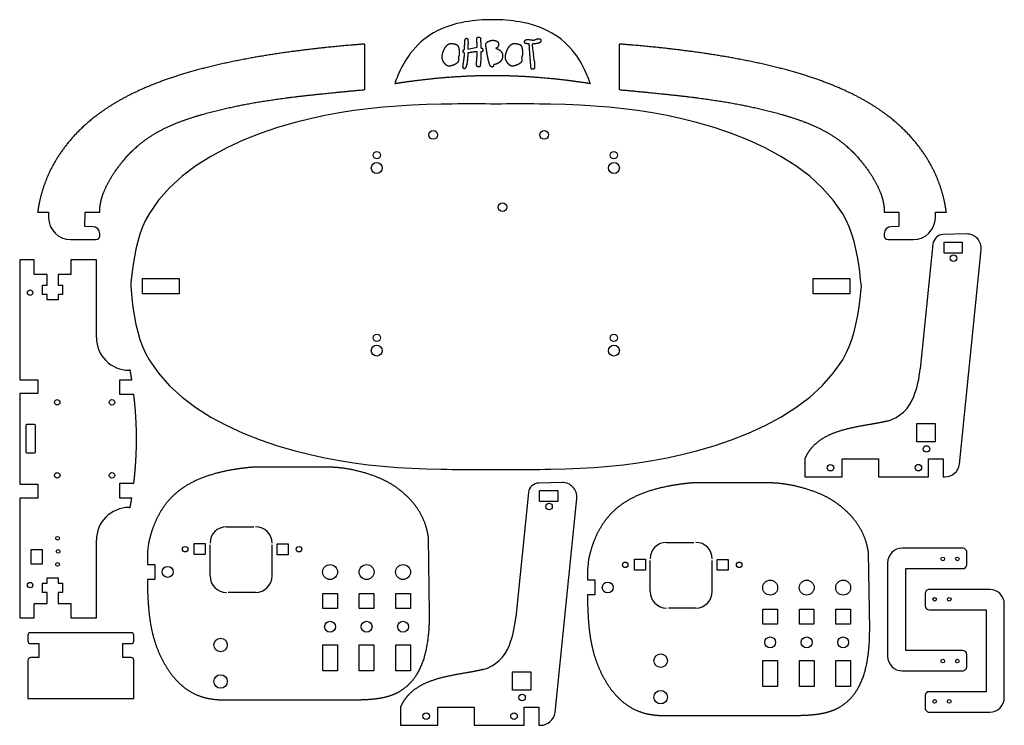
# Model space of a CAD drawing. Header units: millimetres. Extents: x -133 to 137, y -28 to 165.
import ezdxf

# ---------------------------------------------------------------- set-up
doc = ezdxf.new("R2010")
doc.units = ezdxf.units.MM
doc.layers.get('0').update_dxf_attribs({"linetype": 'CONTINUOUS'})

msp = doc.modelspace()

# ---------------------------------------------------------------- linework, layer by layer
for p, q in [((-3.67, 165.38), (-3.67, 165.38)), ((-38.64, 146.21), (-38.64, 158.71)), ((-10.44, 157.31), (-7.89, 157.84)), ((-7.89, 157.84), (-7.89, 158.09)), ((-6.69, 156.56), (-6.78, 156.56)), ((30.98, 158.71), (30.98, 146.21)), ((-3.59, 150.11), (-3.59, 150.11)), ((-128.3, 112.65), (-125.3, 112.65)), ((-125.3, 112.65), (-125.3, 111.12)), ((-115.33, 108.67), (-115.3, 112.67)), ((-115.3, 112.67), (-111.3, 112.64)), ((103.64, 112.64), (107.64, 112.67)), ((107.64, 112.67), (107.67, 108.67)), ((117.64, 111.12), (117.64, 112.65)), ((117.64, 112.65), (120.64, 112.65)), ((-113.12, 108.64), (-115.33, 108.67)), ((107.67, 108.67), (105.46, 108.64)), ((-111.3, 106.12), (-111.3, 106.8)), ((103.64, 106.8), (103.64, 106.12)), ((126.14, 106.65), (119.78, 106.5)), ((-119.3, 105.12), (-112.3, 105.12)), ((104.64, 105.12), (111.64, 105.12)), ((116.96, 103.89), (113.51, 69.74)), ((124.23, 43.58), (130.17, 102.29)), ((-129.22, 99.58), (-133.22, 99.58)), ((-133.22, 99.58), (-133.22, 70.11)), ((-129.22, 95.58), (-129.22, 99.58)), ((-112.22, 99.58), (-119.22, 99.58)), ((-119.22, 99.58), (-119.22, 95.58)), ((-112.22, 78.3), (-112.22, 99.58)), ((-125.72, 95.58), (-129.22, 95.58)), ((-125.72, 92.58), (-125.72, 95.58)), ((-119.22, 95.58), (-122.72, 95.58)), ((-122.72, 95.58), (-122.72, 92.58)), ((-126.97, 90.08), (-126.97, 92.58)), ((-126.97, 92.58), (-125.72, 92.58)), ((-122.72, 92.58), (-121.47, 92.58)), ((-121.47, 92.58), (-121.47, 90.08)), ((-125.72, 90.08), (-126.97, 90.08)), ((-125.72, 88.58), (-125.72, 90.08)), ((-121.47, 90.08), (-122.72, 90.08)), ((-122.72, 90.08), (-122.72, 88.58)), ((-122.72, 88.58), (-125.72, 88.58)), ((-133.22, 70.11), (-133.22, 66.7)), ((-102.94, 69.3), (-103.22, 69.3)), ((-133.22, 66.7), (-128.22, 66.7)), ((-128.22, 66.7), (-128.22, 62.9)), ((-105.82, 62.65), (-105.82, 66.7)), ((-105.82, 66.7), (-102.5, 66.7)), ((-128.22, 62.9), (-133.22, 62.9)), ((-133.22, 62.9), (-133.22, 38.1)), ((-101.94, 62.65), (-105.82, 62.65)), ((81.87, 45.1), (81.87, 40.1)), ((92.1, 40.1), (92.1, 45.07)), ((92.1, 45.07), (102.1, 45.07)), ((102.1, 45.07), (102.1, 40.1)), ((115.77, 40.11), (115.77, 45.07)), ((115.77, 45.07), (119.77, 45.07)), ((119.77, 45.07), (119.77, 40.11)), ((-48.65, 42.73), (-69.58, 42.71)), ((-133.22, 38.1), (-128.22, 38.1)), ((-128.22, 38.1), (-128.22, 34.3)), ((-105.82, 34.3), (-105.82, 38.35)), ((-105.82, 38.35), (-101.94, 38.35)), ((15.36, 38.56), (9, 38.41)), ((71.92, 38.44), (50.99, 38.43)), ((81.87, 40.1), (85.87, 40.1)), ((85.87, 40.1), (92.1, 40.1)), ((102.1, 40.1), (115.77, 40.11)), ((119.77, 40.11), (120.26, 40.11)), ((6.18, 35.8), (2.73, 1.65)), ((-128.22, 34.3), (-133.22, 34.3)), ((-133.22, 34.3), (-133.22, 1.43)), ((-102.5, 34.3), (-105.82, 34.3)), ((13.45, -24.51), (19.39, 34.2)), ((-103.22, 31.71), (-102.94, 31.71)), ((-76.58, 26.43), (-69.08, 26.43)), ((-112.22, 1.43), (-112.22, 22.71)), ((-97.95, 21.8), (-98.17, 19.62)), ((-20.93, 2.62), (-21.24, 23.52)), ((43.99, 22.15), (51.49, 22.15)), ((-98.17, 19.62), (-98.19, 19.02)), ((-98.19, 19.02), (-98.19, 16.11)), ((-81.08, 12.93), (-81.08, 21.43)), ((-64.08, 12.93), (-64.08, 21.43)), ((99.64, -1.66), (99.33, 19.24)), ((22.63, 17.51), (22.4, 15.33)), ((39.49, 8.65), (39.49, 17.15)), ((56.49, 8.65), (56.49, 17.15)), ((-98.19, 16.11), (-96.19, 16.11)), ((-96.19, 16.11), (-96.19, 12.01)), ((22.4, 15.33), (22.38, 14.73)), ((22.38, 14.73), (22.38, 11.83)), ((-126.97, 8.43), (-126.97, 10.93)), ((-126.97, 10.93), (-125.72, 10.93)), ((-125.72, 10.93), (-125.72, 12.43)), ((-125.72, 12.43), (-122.72, 12.43)), ((-122.72, 12.43), (-122.72, 10.93)), ((-122.72, 10.93), (-121.47, 10.93)), ((-121.47, 10.93), (-121.47, 8.43)), ((-96.19, 12.01), (-98.19, 12.01)), ((-98.19, 12.01), (-98.19, 9.02)), ((22.38, 11.83), (24.38, 11.83)), ((24.38, 11.83), (24.38, 7.73)), ((-125.72, 8.43), (-126.97, 8.43)), ((-125.72, 5.43), (-125.72, 8.43)), ((-121.47, 8.43), (-122.72, 8.43)), ((-122.72, 8.43), (-122.72, 5.43)), ((-98.19, 9.02), (-98.17, 8.42)), ((-98.17, 8.42), (-98.14, 7.83)), ((-68.58, 8.43), (-76.08, 8.43)), ((-129.22, 1.43), (-129.22, 5.43)), ((-129.22, 5.43), (-125.72, 5.43)), ((-122.72, 5.43), (-119.22, 5.43)), ((-119.22, 5.43), (-119.22, 1.43)), ((22.38, 7.73), (22.38, 4.73)), ((24.38, 7.73), (22.38, 7.73)), ((22.38, 4.73), (22.4, 4.14)), ((22.4, 4.14), (22.43, 3.54)), ((51.99, 4.15), (44.49, 4.15)), ((-133.22, 1.43), (-129.22, 1.43)), ((-119.22, 1.43), (-112.22, 1.43)), ((-78.57, -20.98), (-40.18, -20.98)), ((-28.91, -22.99), (-28.91, -27.99)), ((-18.68, -23.02), (-8.68, -23.02)), ((-18.68, -27.99), (-18.68, -23.02)), ((-8.68, -23.02), (-8.68, -27.99)), ((4.99, -27.98), (4.99, -23.02)), ((4.99, -23.02), (8.99, -23.02)), ((8.99, -23.02), (8.99, -27.98)), ((42, -25.27), (80.39, -25.27)), ((-28.91, -27.99), (-24.91, -27.99)), ((-24.91, -27.99), (-18.68, -27.99)), ((-8.68, -27.99), (4.99, -27.98)), ((8.99, -27.98), (9.48, -27.98))]:
    msp.add_line(p, q)
for points in [[(7.66, 42.12), (9.19, 42.15), (10.72, 42.17), (12.24, 42.2), (16.28, 42.31), (20.29, 42.47), (24.27, 42.7), (25.24, 42.78), (28.24, 43.02), (32.19, 43.42), (36.16, 43.93), (40.14, 44.55), (44.14, 45.29), (48.17, 46.18), (52.24, 47.2), (57.04, 48.6), (61.8, 50.22), (66.47, 52.07), (71, 54.15), (75.33, 56.49), (79.42, 59.08), (83.21, 61.93), (86.64, 65.07), (89.67, 68.49), (92.24, 72.2), (93.19, 73.96), (94.02, 75.82), (94.74, 77.78), (95.35, 79.81), (95.87, 81.88), (96.29, 83.98), (96.63, 86.08), (96.9, 88.17), (97.39, 92.38), (97.13, 94.2), (96.9, 96.24), (96.63, 98.32), (96.29, 100.43), (95.87, 102.53), (95.35, 104.6), (94.74, 106.63), (94.02, 108.58), (93.19, 110.45), (92.24, 112.2), (89.67, 115.92), (86.64, 119.34), (83.21, 122.47), (79.42, 125.33), (75.33, 127.92), (71, 130.25), (66.47, 132.34), (61.8, 134.19), (57.04, 135.8), (52.24, 137.2), (48.17, 138.23), (44.14, 139.11), (40.14, 139.86), (36.16, 140.48), (32.19, 140.99), (28.24, 141.39), (25.24, 141.63), (24.27, 141.7), (20.29, 141.94), (16.28, 142.1), (12.24, 142.2), (10.72, 142.23), (9.19, 142.26), (7.66, 142.28), (6.12, 142.3), (4.59, 142.32), (3.08, 142.32), (1.58, 142.31), (0.1, 142.29), (-1.26, 142.26), (-4.26, 142.26), (-5.61, 142.29), (-7.09, 142.31), (-8.59, 142.32), (-10.11, 142.32), (-11.64, 142.3), (-13.17, 142.28), (-14.71, 142.26), (-16.24, 142.23), (-17.76, 142.2), (-21.8, 142.1), (-25.8, 141.94), (-29.78, 141.7), (-30.76, 141.63), (-33.76, 141.39), (-37.71, 140.99), (-41.67, 140.48), (-45.65, 139.86), (-49.65, 139.11), (-53.68, 138.23), (-57.76, 137.2), (-62.55, 135.8), (-67.31, 134.19), (-71.98, 132.34), (-76.51, 130.25), (-80.85, 127.92), (-84.94, 125.33), (-88.73, 122.47), (-92.16, 119.34), (-95.19, 115.92), (-97.76, 112.2), (-98.71, 110.45), (-99.54, 108.58), (-100.26, 106.63), (-100.87, 104.6), (-101.38, 102.53), (-101.81, 100.43), (-102.15, 98.32), (-102.42, 96.24), (-102.73, 93.44), (-102.73, 92.38), (-102.4, 88.07), (-102.15, 86.08), (-101.81, 83.98), (-101.38, 81.88), (-100.87, 79.81), (-100.26, 77.78), (-99.54, 75.82), (-98.71, 73.96), (-97.76, 72.2), (-95.19, 68.49), (-92.16, 65.07), (-88.73, 61.93), (-84.94, 59.08), (-80.85, 56.49), (-76.51, 54.15), (-71.98, 52.07), (-67.31, 50.22), (-62.55, 48.6), (-57.76, 47.2), (-53.68, 46.18), (-49.65, 45.29), (-45.65, 44.55), (-41.67, 43.93), (-37.71, 43.42), (-33.76, 43.02), (-30.76, 42.78), (-29.78, 42.7), (-25.8, 42.47), (-21.8, 42.31), (-17.76, 42.2), (-16.24, 42.17), (-14.71, 42.15), (-13.17, 42.12), (-11.64, 42.1), (-10.11, 42.09), (-8.59, 42.09), (-7.09, 42.1), (-5.61, 42.12), (-4.26, 42.15), (-1.26, 42.15), (0.1, 42.12), (1.58, 42.1), (3.08, 42.09), (4.59, 42.09), (6.12, 42.1)], [(7.66, 42.12), (9.19, 42.15), (10.72, 42.17), (12.24, 42.2), (16.28, 42.31), (20.29, 42.47), (24.27, 42.7), (25.24, 42.78), (28.24, 43.02), (32.19, 43.42), (36.16, 43.93), (40.14, 44.55), (44.14, 45.29), (48.17, 46.18), (52.24, 47.2), (57.04, 48.6), (61.8, 50.22), (66.47, 52.07), (71, 54.15), (75.33, 56.49), (79.42, 59.08), (83.21, 61.93), (86.64, 65.07), (89.67, 68.49), (92.24, 72.2), (93.19, 73.96), (94.02, 75.82), (94.74, 77.78), (95.35, 79.81), (95.87, 81.88), (96.29, 83.98), (96.63, 86.08), (96.9, 88.17), (97.39, 92.38), (97.13, 94.2), (96.9, 96.24), (96.63, 98.32), (96.29, 100.43), (95.87, 102.53), (95.35, 104.6), (94.74, 106.63), (94.02, 108.58), (93.19, 110.45), (92.24, 112.2), (89.67, 115.92), (86.64, 119.34), (83.21, 122.47), (79.42, 125.33), (75.33, 127.92), (71, 130.25), (66.47, 132.34), (61.8, 134.19), (57.04, 135.8), (52.24, 137.2), (48.17, 138.23), (44.14, 139.11), (40.14, 139.86), (36.16, 140.48), (32.19, 140.99), (28.24, 141.39), (25.24, 141.63), (24.27, 141.7), (20.29, 141.94), (16.28, 142.1), (12.24, 142.2), (10.72, 142.23), (9.19, 142.26), (7.66, 142.28), (6.12, 142.3), (4.59, 142.32), (3.08, 142.32), (1.58, 142.31), (0.1, 142.29), (-1.26, 142.26), (-4.26, 142.26), (-5.61, 142.29), (-7.09, 142.31), (-8.59, 142.32), (-10.11, 142.32), (-11.64, 142.3), (-13.17, 142.28), (-14.71, 142.26), (-16.24, 142.23), (-17.76, 142.2), (-21.8, 142.1), (-25.8, 141.94), (-29.78, 141.7), (-30.76, 141.63), (-33.76, 141.39), (-37.71, 140.99), (-41.67, 140.48), (-45.65, 139.86), (-49.65, 139.11), (-53.68, 138.23), (-57.76, 137.2), (-62.55, 135.8), (-67.31, 134.19), (-71.98, 132.34), (-76.51, 130.25), (-80.85, 127.92), (-84.94, 125.33), (-88.73, 122.47), (-92.16, 119.34), (-95.19, 115.92), (-97.76, 112.2), (-98.71, 110.45), (-99.54, 108.58), (-100.26, 106.63), (-100.87, 104.6), (-101.38, 102.53), (-101.81, 100.43), (-102.15, 98.32), (-102.42, 96.24), (-102.73, 93.44), (-102.73, 92.38), (-102.4, 88.07), (-102.15, 86.08), (-101.81, 83.98), (-101.38, 81.88), (-100.87, 79.81), (-100.26, 77.78), (-99.54, 75.82), (-98.71, 73.96), (-97.76, 72.2), (-95.19, 68.49), (-92.16, 65.07), (-88.73, 61.93), (-84.94, 59.08), (-80.85, 56.49), (-76.51, 54.15), (-71.98, 52.07), (-67.31, 50.22), (-62.55, 48.6), (-57.76, 47.2), (-53.68, 46.18), (-49.65, 45.29), (-45.65, 44.55), (-41.67, 43.93), (-37.71, 43.42), (-33.76, 43.02), (-30.76, 42.78), (-29.78, 42.7), (-25.8, 42.47), (-21.8, 42.31), (-17.76, 42.2), (-16.24, 42.17), (-14.71, 42.15), (-13.17, 42.12), (-11.64, 42.1), (-10.11, 42.09), (-8.59, 42.09), (-7.09, 42.1), (-5.61, 42.12), (-4.26, 42.15), (-1.26, 42.15), (0.1, 42.12), (1.58, 42.1), (3.08, 42.09), (4.59, 42.09), (6.12, 42.1)], [(120.02, 101.42), (120.02, 104.42), (125.02, 104.42), (125.02, 101.42)], [(-99.53, 90.28), (-99.53, 94.48), (-89.53, 94.48), (-89.53, 90.28)], [(-99.53, 90.28), (-99.53, 94.48), (-89.53, 94.48), (-89.53, 90.28)], [(94.19, 94.48), (94.19, 90.28), (84.19, 90.28), (84.19, 94.48)], [(94.19, 94.48), (94.19, 90.28), (84.19, 90.28), (84.19, 94.48)], [(117.6, 54.71), (117.6, 49.71), (112.6, 49.71), (112.6, 54.71)], [(9.23, 36.33), (14.23, 36.33), (14.23, 33.33), (9.23, 33.33)], [(-85.39, 21.83), (-82.39, 21.83), (-82.39, 18.83), (-85.39, 18.83)], [(-59.69, 18.77), (-62.69, 18.77), (-62.69, 21.77), (-59.69, 21.77)], [(-127.03, 20.18), (-127.03, 16.18), (-130.03, 16.18), (-130.03, 20.18)], [(38.18, 14.54), (35.18, 14.54), (35.18, 17.54), (38.18, 17.54)], [(57.88, 14.48), (57.88, 17.48), (60.88, 17.48), (60.88, 14.48)], [(-50.19, 8.13), (-46.19, 8.13), (-46.19, 4.01), (-50.19, 4.01)], [(-40.19, 8.13), (-36.19, 8.13), (-36.19, 4.01), (-40.19, 4.01)], [(-26.19, 4.01), (-30.19, 4.01), (-30.19, 8.13), (-26.19, 8.13)], [(74.38, 3.84), (74.38, -0.28), (70.38, -0.28), (70.38, 3.84)], [(84.38, -0.28), (80.38, -0.28), (80.38, 3.84), (84.38, 3.84)], [(90.38, 3.84), (94.38, 3.84), (94.38, -0.28), (90.38, -0.28)], [(-50.19, -5.97), (-46.19, -5.97), (-46.19, -13.07), (-50.19, -13.07)], [(-40.19, -5.97), (-36.19, -5.97), (-36.19, -13.07), (-40.19, -13.07)], [(-26.19, -13.07), (-30.19, -13.07), (-30.19, -5.97), (-26.19, -5.97)], [(70.39, -10.26), (74.39, -10.26), (74.39, -17.36), (70.39, -17.36)], [(80.39, -17.36), (80.39, -10.26), (84.39, -10.26), (84.39, -17.36)], [(94.39, -17.36), (90.39, -17.36), (90.39, -10.26), (94.39, -10.26)], [(1.82, -18.38), (1.82, -13.38), (6.82, -13.38), (6.82, -18.38)]]:
    msp.add_lwpolyline(points, close=True)
for points in [[(-128.99, 54.16), (-128.99, 46.96, -0.414214), (-129.39, 46.56), (-131.09, 46.56, -0.414214), (-131.49, 46.96), (-131.49, 54.16, -0.414214), (-131.09, 54.56), (-129.39, 54.56, -0.414214)], [(109.56, -7.45), (109.56, 14.95), (125.08, 14.95, 0.365557), (126.26, 15.94), (126.26, 19.11, 0.472719), (125.08, 20.55), (108.56, 20.55, 0.414214), (104.56, 16.55), (104.56, -9.05, 0.414214), (108.56, -13.05), (125.06, -13.05, 0.434384), (126.26, -11.77), (126.26, -8.61, 0.402237), (125.06, -7.45)], [(132.52, 9.22), (116.02, 9.22, 0.434384), (114.82, 7.94), (114.82, 4.77, 0.402237), (116.02, 3.62), (131.52, 3.62), (131.52, -18.78), (116, -18.78, 0.365557), (114.82, -19.78), (114.82, -22.95, 0.472719), (116, -24.38), (132.52, -24.38, 0.414214), (136.52, -20.38), (136.52, 5.22, 0.414214)], [(-130.27, -2.61, 0.414214), (-130.97, -3.31), (-130.97, -4.91, 0.414214), (-130.27, -5.61), (-127.97, -5.61), (-127.97, -9.41), (-130.17, -9.41, 0.414214), (-130.97, -10.21), (-130.97, -20.61), (-101.97, -20.61), (-101.97, -10.11, 0.414214), (-102.67, -9.41), (-104.97, -9.41), (-104.97, -5.61), (-102.67, -5.61, 0.414214), (-101.97, -4.91), (-101.97, -3.31, 0.414214), (-102.67, -2.61)]]:
    msp.add_lwpolyline(points, format="xyb", close=True)
for centre, radius in [((-19.92, 133.8), 1.2), ((-19.92, 133.8), 1.2), ((10.48, 133.8), 1.2), ((10.48, 133.8), 1.2), ((-35.39, 128.23), 1), ((-35.39, 128.23), 1), ((-35.39, 124.73), 1.5), ((-35.39, 124.73), 1.5), ((29.56, 124.74), 1.5), ((29.56, 124.74), 1.5), ((-0.95, 113.99), 1.2), ((-0.95, 113.99), 1.2), ((122.58, 100.04), 0.9), ((-130.37, 90.58), 0.75), ((-35.39, 78.2), 1), ((-35.39, 78.2), 1), ((-35.39, 74.7), 1.5), ((-35.39, 74.7), 1.5), ((29.56, 74.69), 1.5), ((29.56, 74.69), 1.5), ((-122.94, 60.5), 0.75), ((-107.94, 60.5), 0.75), ((115.18, 47.74), 0.9), ((88.92, 42.6), 0.9), ((112.98, 42.61), 0.9), ((-122.94, 40.5), 0.75), ((-107.94, 40.5), 0.75), ((11.8, 31.95), 0.9), ((-122.85, 23.28), 0.5), ((-122.7, 19.65), 0.5), ((-87.89, 20.27), 0.75), ((-56.69, 20.27), 0.75), ((-122.85, 16.08), 0.5), ((32.68, 15.98), 0.75), ((63.88, 15.98), 0.75), ((119.65, 17.62), 0.5), ((123.65, 17.62), 0.5), ((-92.69, 14.06), 1.5), ((-48.19, 14.02), 2.05), ((-38.19, 14.02), 2.05), ((-28.19, 14.02), 2.05), ((-130.37, 10.43), 0.75), ((27.88, 9.78), 1.5), ((72.38, 9.73), 2.05), ((82.38, 9.73), 2.05), ((92.38, 9.73), 2.05), ((117.44, 6.54), 0.5), ((121.44, 6.54), 0.5), ((-48.19, -0.98), 1.5), ((-38.19, -0.98), 1.5), ((-28.19, -0.98), 1.5), ((-78.19, -5.98), 1.85), ((72.38, -5.27), 1.5), ((82.38, -5.27), 1.5), ((92.38, -5.27), 1.5), ((42.38, -10.27), 1.85), ((119.65, -10.38), 0.5), ((123.65, -10.38), 0.5), ((-78.19, -15.98), 1.85), ((42.38, -20.27), 1.85), ((4.4, -20.35), 0.9), ((117.44, -21.46), 0.5), ((121.44, -21.46), 0.5), ((-21.86, -25.49), 0.9), ((2.2, -25.48), 0.9)]:
    msp.add_circle(centre, radius)
for centre, radius, start, end in [((-112.36, 152.87), 104.61, 3.1724, 3.4953), ((20.36, 160.62), 27.32, 182.4427, 183.5827), ((5.81, 166.84), 7.29, 286.8724, 289.9974), ((10.8, 153.14), 7.29, 106.8723, 109.9977), ((1657.64, 396.66), 1667.61, 188.2531, 188.30628), ((-67.57, 160.86), 54.96, 353.5522, 354.2831), ((-50.25, 160.86), 54.98, 353.5523, 354.2829), ((-46.91, 147.8), 55.02, 6.6628, 8.3073), ((-119.3, 111.12), 6, 180, 270), ((111.64, 111.12), 6, -90, 0), ((-113.15, 106.8), 1.85, 0, 89.2768), ((105.49, 106.8), 1.85, 90.7232, 180), ((-112.3, 106.12), 1, -90, 0), ((104.64, 106.12), 1, 180, 270), ((119.85, 103.6), 2.9, 91.3801, 174.2194), ((126.23, 102.69), 3.96, -5.7806, 91.3801), ((-103.22, 78.3), 9, 180, 270), ((82.56, 72.87), 31.1, 339.6818, 354.2194), ((101.51, 65.86), 10.9, 285.8538, 339.6818), ((120.26, 44.11), 4, 270.0217, 352.3197), ((9.07, 35.51), 2.9, 91.3801, 174.2194), ((15.45, 34.6), 3.96, -5.7806, 91.3801), ((-103.22, 22.71), 9, 90, 180), ((-76.58, 21.93), 4.5, 90, 180), ((-68.58, 21.93), 4.5, 0, 90), ((43.99, 17.65), 4.5, 90, 180), ((51.99, 17.65), 4.5, 0, 90), ((-76.58, 12.93), 4.5, 180, 270), ((-68.58, 12.93), 4.5, -90, 0), ((43.99, 8.65), 4.5, 180, 270), ((51.99, 8.65), 4.5, -90, 0), ((-28.22, 4.78), 31.1, 339.6818, 354.2194), ((-9.27, -2.23), 10.9, 285.8538, 339.6818), ((9.48, -23.98), 4, 270.0217, 352.3197)]:
    msp.add_arc(centre, radius, start, end)
msp.add_ellipse((-11.35, 143.86), major_axis=(8.24, 19.07), ratio=0.921761, start_param=0.892033, end_param=1.309791)
for centre, major_axis in [((29.56, 128.24), (0, -1)), ((29.56, 128.24), (0, -1)), ((29.56, 78.19), (0, 1)), ((29.56, 78.19), (0, 1))]:
    msp.add_ellipse(centre, major_axis=major_axis, ratio=1)
for points, degree, knots in [([(-3.67, 165.38), (-6.19, 165.37), (-8.7, 165.2), (-14.22, 164.24), (-17.2, 163.28), (-19.86, 161.75)], 3, [-6.897811, -6.897811, -6.897811, -6.897811, -6.129766, -6.129766, -5.16813, -5.16813, -5.16813, -5.16813]), ([(12.6, 161.7), (12.58, 161.7), (12.57, 161.71), (9.89, 163.27), (6.89, 164.24), (1.35, 165.2), (-1.16, 165.37), (-3.67, 165.38)], 3, [5.157426, 5.157426, 5.157426, 5.157426, 5.161699, 5.161699, 6.129766, 6.129766, 6.897811, 6.897811, 6.897811, 6.897811]), ([(22.27, 150.11), (21.37, 152.25), (20.25, 154.29), (17.15, 158.37), (15.03, 160.28), (12.6, 161.7)], 3, [3.555536, 3.555536, 3.555536, 3.555536, 4.274489, 4.274489, 5.157426, 5.157426, 5.157426, 5.157426]), ([(-30.48, 147.89), (-29.4, 148.06), (-27.26, 148.38), (-24.04, 148.82), (-19.75, 149.31), (-14.39, 149.77), (-10.09, 150), (-6.86, 150.09), (-4.7, 150.11), (-3.61, 150.11), (-3.59, 150.11)], 5, [-1, -1, -1, -1, -1, -1, -0.9, -0.8, -0.7, -0.6, -0.5, -0.4985514, -0.4985514, -0.4985514, -0.4985514, -0.4985514, -0.4985514]), ([(-3.59, 150.11), (-2.54, 150.11), (-0.41, 150.09), (2.79, 150), (7.06, 149.78), (12.4, 149.33), (16.69, 148.84), (19.9, 148.4), (22.05, 148.09), (23.12, 147.92)], 5, [-0.4985497, -0.4985497, -0.4985497, -0.4985497, -0.4985497, -0.4985497, -0.4, -0.3, -0.2, -0.1, 0, 0, 0, 0, 0, 0])]:
    msp.add_open_spline(points, degree=degree, knots=knots)
for points, degree in [([(-11.33, 157.23), (-11.33, 158.77), (-11.26, 159.53)], 2), ([(-11.26, 159.53), (-11.18, 160.28), (-10.85, 160.28)], 2), ([(-10.85, 160.28), (-10.54, 160.28), (-10.47, 160)], 2), ([(-10.47, 160), (-10.4, 159.72), (-10.4, 159.21)], 2), ([(-10.4, 159.21), (-10.4, 158.79), (-10.41, 158.31)], 2), ([(-7.98, 160.02), (-7.98, 160.21), (-7.88, 160.41)], 2), ([(-7.97, 159.74), (-7.98, 159.95), (-7.98, 160.02)], 2), ([(-7.94, 159.25), (-7.96, 159.53), (-7.97, 159.74)], 2), ([(-7.88, 160.41), (-7.78, 160.6), (-7.54, 160.6)], 2), ([(-7.54, 160.6), (-7.44, 160.6), (-7.33, 160.59)], 2), ([(-7.33, 160.59), (-7.23, 160.57), (-7.14, 160.52)], 2), ([(-7.14, 160.52), (-7.06, 160.47), (-7, 160.35)], 2), ([(-7, 160.35), (-6.94, 160.24), (-6.94, 160.05)], 2), ([(-6.94, 160.05), (-6.94, 159.72), (-6.93, 159.45)], 2), ([(-5.26, 159.11), (-5.06, 159.29), (-4.79, 159.43)], 2), ([(-4.79, 159.43), (-4.52, 159.56), (-4.21, 159.65)], 2), ([(-4.21, 159.65), (-3.91, 159.73), (-3.6, 159.73)], 2), ([(-3.6, 159.73), (-3.38, 159.73), (-3.1, 159.68)], 2), ([(-3.1, 159.68), (-2.82, 159.63), (-2.58, 159.51)], 2), ([(-2.58, 159.51), (-2.34, 159.38), (-2.17, 159.16)], 2), ([(-2.17, 159.16), (-2.01, 158.95), (-2.01, 158.61)], 2), ([(5.11, 159.28), (5.11, 159.36), (5.14, 159.48)], 2), ([(5.22, 158.95), (5.11, 159.05), (5.11, 159.28)], 2), ([(5.14, 159.48), (5.17, 159.6), (5.25, 159.7)], 2), ([(5.25, 159.7), (5.33, 159.8), (5.47, 159.88)], 2), ([(5.47, 159.88), (5.61, 159.95), (5.84, 159.95)], 2), ([(5.84, 159.95), (6.14, 159.95), (6.32, 159.93)], 2), ([(6.32, 159.93), (6.5, 159.91), (6.67, 159.88)], 2), ([(6.67, 159.88), (6.83, 159.85), (7.03, 159.83)], 2), ([(7.03, 159.83), (7.22, 159.8), (7.55, 159.8)], 2), ([(7.55, 159.8), (7.74, 159.8), (7.93, 159.86)], 2), ([(8.68, 160.11), (8.87, 160.17), (9.07, 160.17)], 2), ([(9.07, 160.17), (9.29, 160.17), (9.43, 160)], 2), ([(9.57, 159.62), (9.57, 159.29), (9.33, 159.12)], 2), ([(9.43, 160), (9.57, 159.84), (9.57, 159.62)], 2), ([(-38.64, 158.71), (-40.93, 158.53), (-45.45, 158.15), (-52.04, 157.5), (-60.41, 156.48), (-70.18, 154.91), (-79.23, 153.06), (-87.52, 150.9), (-95.03, 148.41), (-101.72, 145.59), (-107.6, 142.43), (-112.69, 138.93), (-117.04, 135.12), (-120.67, 131.02), (-123.61, 126.7), (-125.85, 122.21), (-127.13, 118.49), (-127.82, 115.61), (-128.16, 113.65), (-128.3, 112.65)], 5), ([(-17.43, 155.75), (-17.35, 156.15), (-17.2, 156.57)], 2), ([(-17.2, 156.57), (-17.06, 156.99), (-16.84, 157.4)], 2), ([(-16.84, 157.4), (-16.62, 157.81), (-16.34, 158.15)], 2), ([(-16.34, 158.15), (-16.06, 158.48), (-15.72, 158.68)], 2), ([(-15.72, 158.68), (-15.38, 158.88), (-14.98, 158.88)], 2), ([(-14.98, 158.88), (-14.95, 158.87), (-14.71, 158.84)], 2), ([(-14.71, 158.84), (-14.47, 158.81), (-14.18, 158.75)], 2), ([(-14.18, 158.75), (-13.88, 158.68), (-13.6, 158.58)], 2), ([(-13.6, 158.58), (-13.32, 158.48), (-13.22, 158.33)], 2), ([(-13.22, 158.33), (-13.14, 158.18), (-13.06, 157.97)], 2), ([(-13.06, 157.97), (-12.99, 157.76), (-12.93, 157.51)], 2), ([(-12.93, 157.51), (-12.87, 157.27), (-12.84, 157.01)], 2), ([(-12.84, 157.01), (-12.8, 156.75), (-12.8, 156.53)], 2), ([(-12.8, 156.53), (-12.8, 156.34), (-12.83, 156.03)], 2), ([(-11.77, 156.67), (-11.77, 156.96), (-11.68, 157.06)], 2), ([(-11.67, 156.45), (-11.77, 156.57), (-11.77, 156.67)], 2), ([(-11.68, 157.06), (-11.6, 157.16), (-11.33, 157.23)], 2), ([(-11.34, 156.27), (-11.57, 156.34), (-11.67, 156.45)], 2), ([(-10.41, 158.31), (-10.42, 157.83), (-10.44, 157.31)], 2), ([(-7.9, 156.6), (-8.66, 156.53), (-9.3, 156.44)], 2), ([(-7.98, 154.56), (-7.9, 155.43), (-7.9, 156.6)], 2), ([(-7.89, 158.09), (-7.89, 158.35), (-7.91, 158.66)], 2), ([(-6.9, 158.91), (-6.89, 158.64), (-6.88, 158.33)], 2), ([(-6.88, 156.58), (-6.88, 155.62), (-6.9, 154.76)], 2), ([(-6.88, 158.33), (-6.86, 158.02), (-6.86, 157.62)], 2), ([(-6.78, 156.56), (-6.82, 156.56), (-6.88, 156.58)], 2), ([(-6.86, 157.62), (-6.6, 157.6), (-6.48, 157.47)], 2), ([(-6.43, 156.7), (-6.51, 156.56), (-6.69, 156.56)], 2), ([(-6.48, 157.47), (-6.35, 157.35), (-6.35, 157.07)], 2), ([(-6.35, 157.07), (-6.35, 156.84), (-6.43, 156.7)], 2), ([(-5.55, 158.75), (-5.46, 158.93), (-5.26, 159.11)], 2), ([(-5.45, 157.9), (-5.52, 158.39), (-5.55, 158.75)], 2), ([(-5.3, 156.88), (-5.38, 157.41), (-5.45, 157.9)], 2), ([(-5.12, 155.8), (-5.22, 156.35), (-5.3, 156.88)], 2), ([(-2.17, 158.01), (-2.34, 157.72), (-2.74, 157.54)], 2), ([(-2.74, 157.54), (-1.89, 157.29), (-1.41, 156.75)], 2), ([(-2.01, 158.61), (-2.01, 158.31), (-2.17, 158.01)], 2), ([(-1.41, 156.75), (-0.92, 156.21), (-0.92, 155.56)], 2), ([(-0.08, 155.75), (-0.01, 156.15), (0.14, 156.57)], 2), ([(0.14, 156.57), (0.29, 156.99), (0.5, 157.4)], 2), ([(0.5, 157.4), (0.72, 157.81), (1, 158.15)], 2), ([(1, 158.15), (1.28, 158.48), (1.62, 158.68)], 2), ([(1.62, 158.68), (1.97, 158.88), (2.37, 158.88)], 2), ([(2.37, 158.88), (2.39, 158.87), (2.63, 158.84)], 2), ([(2.63, 158.84), (2.87, 158.81), (3.17, 158.75)], 2), ([(3.17, 158.75), (3.46, 158.68), (3.74, 158.58)], 2), ([(3.74, 158.58), (4.02, 158.48), (4.13, 158.33)], 2), ([(4.13, 158.33), (4.21, 158.18), (4.28, 157.97)], 2), ([(4.28, 157.97), (4.36, 157.76), (4.41, 157.51)], 2), ([(4.41, 157.51), (4.47, 157.27), (4.5, 157.01)], 2), ([(4.5, 157.01), (4.54, 156.75), (4.54, 156.53)], 2), ([(4.54, 156.53), (4.54, 156.34), (4.52, 156.03)], 2), ([(5.53, 158.82), (5.34, 158.85), (5.22, 158.95)], 2), ([(5.94, 158.77), (5.71, 158.79), (5.53, 158.82)], 2), ([(6.39, 158.71), (6.16, 158.76), (5.94, 158.77)], 2), ([(6.42, 157.85), (6.39, 158.41), (6.39, 158.71)], 2), ([(6.5, 156.63), (6.46, 157.3), (6.42, 157.85)], 2), ([(6.61, 155.26), (6.55, 155.96), (6.5, 156.63)], 2), ([(7.95, 158.77), (7.53, 158.74), (7.18, 158.67)], 2), ([(7.18, 158.67), (7.2, 158.03), (7.31, 157.28)], 2), ([(8.73, 158.88), (8.37, 158.8), (7.95, 158.77)], 2), ([(9.33, 159.12), (9.09, 158.96), (8.73, 158.88)], 2), ([(120.64, 112.65), (120.5, 113.65), (120.16, 115.61), (119.47, 118.49), (118.19, 122.21), (115.95, 126.7), (113.01, 131.02), (109.38, 135.12), (105.04, 138.93), (99.94, 142.43), (94.06, 145.59), (87.37, 148.41), (79.86, 150.9), (71.57, 153.06), (62.52, 154.91), (52.75, 156.48), (44.38, 157.5), (37.8, 158.15), (33.27, 158.53), (30.98, 158.71)], 5), ([(-26.21, 156.12), (-27.6, 154.29), (-28.71, 152.25), (-29.62, 150.11)], 3), ([(-17.5, 155.06), (-17.5, 155.35), (-17.43, 155.75)], 2), ([(-17.33, 154.28), (-17.5, 154.71), (-17.5, 155.06)], 2), ([(-16.88, 153.49), (-17.16, 153.86), (-17.33, 154.28)], 2), ([(-13.04, 154.03), (-13.1, 153.75), (-13.42, 153.49)], 2), ([(-12.96, 154.68), (-13, 154.33), (-13.04, 154.03)], 2), ([(-12.83, 156.03), (-12.85, 155.72), (-12.88, 155.38)], 2), ([(-11.64, 153.63), (-11.57, 153.99), (-11.51, 154.43)], 2), ([(-11.51, 154.43), (-11.45, 154.88), (-11.4, 155.36)], 2), ([(-11.4, 155.36), (-11.34, 155.84), (-11.34, 156.27)], 2), ([(-10.53, 154.69), (-10.57, 154.21), (-10.64, 153.72)], 2), ([(-10.47, 155.6), (-10.49, 155.17), (-10.53, 154.69)], 2), ([(-10.45, 156.27), (-10.45, 156.02), (-10.47, 155.6)], 2), ([(-9.3, 156.44), (-9.94, 156.34), (-10.45, 156.27)], 2), ([(-8.06, 153.19), (-8.06, 153.69), (-7.98, 154.56)], 2), ([(-6.9, 154.76), (-6.92, 153.89), (-7.01, 153.05)], 2), ([(-4.91, 154.73), (-5.01, 155.24), (-5.12, 155.8)], 2), ([(-4.68, 153.8), (-4.8, 154.23), (-4.91, 154.73)], 2), ([(-4.45, 153.08), (-4.57, 153.37), (-4.68, 153.8)], 2), ([(-1.63, 153.8), (-1.95, 153.51), (-2.4, 153.32)], 2), ([(-1.11, 154.53), (-1.3, 154.1), (-1.63, 153.8)], 2), ([(-0.92, 155.56), (-0.92, 154.96), (-1.11, 154.53)], 2), ([(-0.16, 155.06), (-0.16, 155.35), (-0.08, 155.75)], 2), ([(0.01, 154.28), (-0.16, 154.71), (-0.16, 155.06)], 2), ([(0.46, 153.49), (0.18, 153.86), (0.01, 154.28)], 2), ([(4.3, 154.03), (4.24, 153.75), (3.92, 153.49)], 2), ([(4.38, 154.68), (4.34, 154.33), (4.3, 154.03)], 2), ([(4.52, 156.03), (4.49, 155.72), (4.46, 155.38)], 2), ([(6.71, 153.97), (6.66, 154.56), (6.61, 155.26)], 2), ([(6.79, 152.99), (6.75, 153.38), (6.71, 153.97)], 2), ([(7.74, 154.19), (7.83, 153.4), (7.83, 152.71)], 2), ([(-16.28, 152.87), (-16.61, 153.12), (-16.88, 153.49)], 2), ([(-15.62, 152.63), (-15.95, 152.63), (-16.28, 152.87)], 2), ([(-14.96, 152.74), (-15.38, 152.63), (-15.62, 152.63)], 2), ([(-14.15, 153.04), (-14.55, 152.85), (-14.96, 152.74)], 2), ([(-13.42, 153.49), (-13.74, 153.23), (-14.15, 153.04)], 2), ([(-11.78, 152.63), (-11.76, 152.75), (-11.75, 152.87)], 2), ([(-11.77, 152.41), (-11.78, 152.53), (-11.78, 152.63)], 2), ([(-11.72, 152.19), (-11.76, 152.29), (-11.77, 152.41)], 2), ([(-11.75, 152.87), (-11.74, 152.98), (-11.72, 153.09)], 2), ([(-11.72, 153.09), (-11.7, 153.27), (-11.64, 153.63)], 2), ([(-11.62, 152.01), (-11.69, 152.09), (-11.72, 152.19)], 2), ([(-11.42, 151.94), (-11.55, 151.94), (-11.62, 152.01)], 2), ([(-11.07, 152.19), (-11.22, 151.94), (-11.42, 151.94)], 2), ([(-10.81, 152.84), (-10.92, 152.44), (-11.07, 152.19)], 2), ([(-10.64, 153.72), (-10.7, 153.23), (-10.81, 152.84)], 2), ([(-8.01, 152.76), (-8.06, 152.91), (-8.06, 153.19)], 2), ([(-7.86, 152.53), (-7.95, 152.61), (-8.01, 152.76)], 2), ([(-7.65, 152.44), (-7.77, 152.45), (-7.86, 152.53)], 2), ([(-7.41, 152.42), (-7.54, 152.42), (-7.65, 152.44)], 2), ([(-7.11, 152.62), (-7.18, 152.42), (-7.41, 152.42)], 2), ([(-7.01, 153.05), (-7.04, 152.82), (-7.11, 152.62)], 2), ([(-4.15, 152.59), (-4.34, 152.79), (-4.45, 153.08)], 2), ([(-3.73, 152.4), (-3.96, 152.4), (-4.15, 152.59)], 2), ([(-3.46, 152.56), (-3.54, 152.4), (-3.73, 152.4)], 2), ([(-3.38, 153.03), (-3.38, 152.73), (-3.46, 152.56)], 2), ([(-2.4, 153.32), (-2.85, 153.14), (-3.38, 153.03)], 2), ([(1.06, 152.87), (0.73, 153.12), (0.46, 153.49)], 2), ([(1.73, 152.63), (1.4, 152.63), (1.06, 152.87)], 2), ([(2.38, 152.74), (1.97, 152.63), (1.73, 152.63)], 2), ([(3.2, 153.04), (2.79, 152.85), (2.38, 152.74)], 2), ([(3.92, 153.49), (3.6, 153.23), (3.2, 153.04)], 2), ([(6.83, 152.55), (6.82, 152.59), (6.79, 152.99)], 2), ([(6.94, 151.95), (6.87, 152.11), (6.83, 152.55)], 2), ([(7.26, 151.79), (7.02, 151.79), (6.94, 151.95)], 2), ([(7.57, 151.83), (7.45, 151.79), (7.26, 151.79)], 2), ([(7.74, 151.96), (7.68, 151.86), (7.57, 151.83)], 2), ([(7.81, 152.23), (7.79, 152.05), (7.74, 151.96)], 2), ([(7.83, 152.71), (7.83, 152.41), (7.81, 152.23)], 2), ([(-29.62, 150.11), (-29.93, 149.38), (-30.21, 148.64), (-30.48, 147.89)], 3), ([(23.12, 147.92), (22.86, 148.66), (22.58, 149.39), (22.27, 150.11)], 3), ([(-111.3, 112.64), (-111.29, 113.28), (-111.22, 114.53), (-110.89, 116.38), (-110.03, 118.86), (-108.2, 122.25), (-105.62, 125.99), (-102.42, 129.64), (-98.42, 132.98), (-93.45, 135.87), (-87.5, 138.23), (-80.98, 140.09), (-74.93, 141.51), (-69.38, 142.6), (-63.86, 143.49), (-57.57, 144.31), (-51.22, 145), (-45.38, 145.58), (-40.97, 145.99), (-38.64, 146.21)], 5), ([(30.98, 146.21), (33.31, 145.99), (37.72, 145.58), (43.56, 145), (49.91, 144.31), (56.2, 143.49), (61.72, 142.6), (67.28, 141.51), (73.32, 140.09), (79.84, 138.23), (85.79, 135.87), (90.76, 132.98), (94.76, 129.64), (97.96, 125.99), (100.54, 122.25), (102.38, 118.86), (103.23, 116.38), (103.56, 114.53), (103.63, 113.28), (103.64, 112.64)], 5), ([(-102.5, 66.7), (-102.52, 66.81), (-102.55, 67.02), (-102.6, 67.33), (-102.67, 67.74), (-102.76, 68.26), (-102.83, 68.68), (-102.88, 68.99), (-102.92, 69.2), (-102.94, 69.3)], 5), ([(-101.94, 38.35), (-101.89, 38.83), (-101.78, 39.8), (-101.63, 41.26), (-101.47, 43.21), (-101.32, 45.64), (-101.23, 48.07), (-101.2, 50.5), (-101.23, 52.93), (-101.32, 55.36), (-101.47, 57.79), (-101.63, 59.74), (-101.78, 61.2), (-101.89, 62.17), (-101.94, 62.65)], 5), ([(104.49, 55.37), (104.09, 55.28), (103.26, 55.09), (101.88, 54.81), (99.78, 54.45), (96.88, 53.96), (93.9, 53.36), (91.03, 52.59), (88.43, 51.59), (86.19, 50.34), (84.34, 48.85), (83.17, 47.46), (82.45, 46.32), (82.05, 45.51), (81.87, 45.1)], 5), ([(-69.58, 42.71), (-70.54, 42.63), (-72.41, 42.43), (-75.13, 42.05), (-78.55, 41.37), (-82.47, 40.21), (-85.99, 38.71), (-89.09, 36.84), (-91.72, 34.58), (-93.91, 31.93), (-95.67, 28.91), (-96.76, 26.22), (-97.42, 24.06), (-97.78, 22.56), (-97.95, 21.8)], 5), ([(-21.24, 23.52), (-21.37, 24.44), (-21.73, 26.2), (-22.51, 28.6), (-24, 31.34), (-26.25, 34.07), (-28.63, 36.23), (-30.94, 37.93), (-33.62, 39.4), (-36.96, 40.72), (-40.78, 41.83), (-44, 42.44), (-46.36, 42.68), (-47.9, 42.73), (-48.65, 42.73)], 5), ([(50.99, 38.43), (50.04, 38.34), (48.16, 38.14), (45.45, 37.76), (42.02, 37.08), (38.11, 35.92), (34.58, 34.42), (31.49, 32.56), (28.85, 30.29), (26.67, 27.64), (24.91, 24.62), (23.81, 21.93), (23.16, 19.78), (22.79, 18.27), (22.63, 17.51)], 5), ([(99.33, 19.24), (99.2, 20.15), (98.85, 21.91), (98.06, 24.31), (96.58, 27.05), (94.32, 29.79), (91.95, 31.94), (89.63, 33.65), (86.95, 35.11), (83.61, 36.43), (79.79, 37.54), (76.58, 38.15), (74.21, 38.39), (72.68, 38.44), (71.92, 38.44)], 5), ([(-102.94, 31.71), (-102.92, 31.82), (-102.88, 32.02), (-102.83, 32.33), (-102.76, 32.75), (-102.67, 33.26), (-102.6, 33.68), (-102.55, 33.99), (-102.52, 34.19), (-102.5, 34.3)], 5), ([(-98.14, 7.83), (-98.11, 6.88), (-98.01, 5.04), (-97.8, 2.48), (-97.39, -0.57), (-96.62, -3.97), (-95.56, -7.16), (-94.14, -10.28), (-92.3, -13.36), (-89.94, -16.27), (-86.97, -18.74), (-84.01, -20.13), (-81.44, -20.74), (-79.55, -20.93), (-78.57, -20.98)], 5), ([(22.43, 3.54), (22.47, 2.59), (22.56, 0.75), (22.77, -1.81), (23.18, -4.86), (23.95, -8.26), (25.02, -11.44), (26.43, -14.56), (28.27, -17.65), (30.63, -20.55), (33.61, -23.02), (36.56, -24.42), (39.14, -25.03), (41.02, -25.22), (42, -25.27)], 5), ([(-40.18, -20.98), (-39.52, -20.96), (-38.24, -20.92), (-36.47, -20.81), (-34.38, -20.57), (-32.06, -20.05), (-29.88, -19.21), (-27.73, -17.92), (-25.64, -16), (-23.73, -13.25), (-22.16, -9.44), (-21.32, -5.36), (-21, -1.63), (-20.93, 1.15), (-20.93, 2.62)], 5), ([(80.39, -25.27), (81.05, -25.25), (82.33, -25.21), (84.1, -25.1), (86.19, -24.86), (88.51, -24.34), (90.7, -23.5), (92.85, -22.21), (94.93, -20.29), (96.84, -17.54), (98.41, -13.73), (99.25, -9.64), (99.57, -5.92), (99.64, -3.13), (99.64, -1.66)], 5), ([(-6.29, -12.72), (-6.69, -12.81), (-7.52, -13), (-8.9, -13.28), (-11, -13.64), (-13.9, -14.13), (-16.88, -14.73), (-19.75, -15.5), (-22.35, -16.5), (-24.59, -17.75), (-26.44, -19.24), (-27.61, -20.63), (-28.33, -21.77), (-28.73, -22.58), (-28.91, -22.99)], 5)]:
    msp.add_open_spline(points, degree=degree)

doc.saveas('drawing.dxf')
